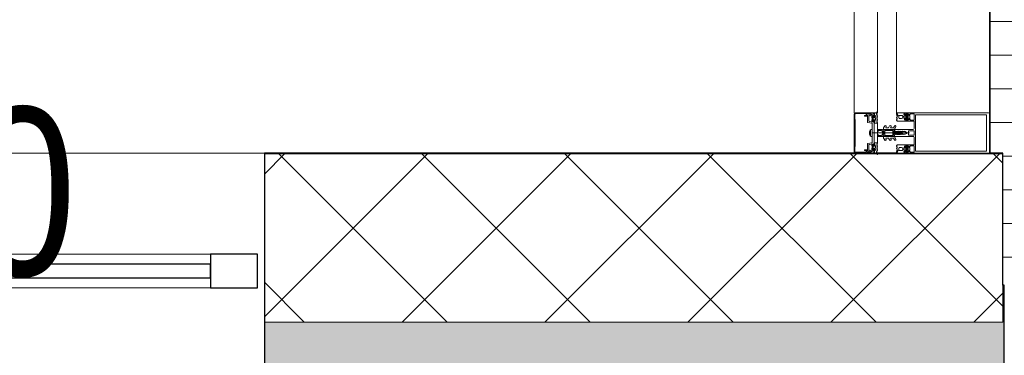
# Model space of a CAD drawing. Header units: millimetres. Extents: x -2180 to 91692, y -6418 to 21859.
# Tile 8 of 256: x 1945 to 3406, y 7554 to 8053. Entities that reach past the tile are written whole.
import ezdxf

# ---------------------------------------------------------------- set-up
doc = ezdxf.new("R2010")
doc.units = ezdxf.units.MM
for name, color, linetype, lineweight in [('_Beyond_', 7, 'Continuous', 9), ('Common Edges', 7, 'Continuous', 9), ('Curtain Panels', 7, 'Continuous', 9), ('Curtain Panels-1', 7, 'Continuous', 18), ('Curtain Wall Mullions', 7, 'Continuous', 9), ('Detail Items', 7, 'Continuous', 9), ('Walls', 7, 'Continuous', 9), ('Walls-1', 7, 'Continuous', 25), ('Windows', 7, 'Continuous', 9), ('Windows-1', 7, 'Continuous', 25)]:
    doc.layers.add(name, color=color, linetype=linetype, lineweight=lineweight)
for name, color, linetype, lineweight, true_color in [('_Beyond_-3', 7, 'Continuous', 9, 0xc0c0c0), ('Cut Pattern-1', 7, 'Continuous', 9, 0x787878), ('Cut Pattern-4', 9, 'Continuous', 9, 0x808080), ('Text Notes-1', 1, 'Continuous', 9, 0xff0000)]:
    doc.layers.add(name, color=color, linetype=linetype, lineweight=lineweight, true_color=true_color)
doc.styles.add('Swis721 Cn BT_I', font='swissci.ttf', dxfattribs={"height": 250})

# ---------------------------------------------------------------- blocks, each defined once
blk = doc.blocks.new('Rectangular Mullion - HI_CovCap-30mm_Mull-125mm-V3-1 Korruse  plaan')
at = {"layer": 'Detail Items'}
for p, q in [((-30, 164.5), (-30, 151)), ((28.5, 166), (-28.5, 166)), ((30, 151), (30, 164.5)), ((-30, 157.9), (-30, 58.6)), ((-26.9, 157.9), (-26.9, 58.6)), ((26.9, 157.9), (26.9, 58.6)), ((30, 157.9), (30, 58.6)), ((-26.8, 44.5), (-27.6, 43.5)), ((-27.2, 46.3), (-26.2, 47.4)), ((-25.5, 47.7), (-22.1, 47.7)), ((-22.7, 44), (-25, 44)), ((-21.4, 47.4), (-20.4, 46.3)), ((-20, 43.5), (-20.8, 44.5)), ((-17.6, 41.5), (-17.6, 53.5)), ((-17.1, 54), (-6.5, 54)), ((-5, 52.5), (-5, 25.5)), ((-3.2, 53.5), (-3.2, 46.1)), ((2.7, 54), (-2.7, 54)), ((-2.7, 45.6), (2.7, 45.6)), ((0, -6.9), (0, 47.3)), ((3.2, 46.1), (3.2, 53.5)), ((5, 25.5), (5, 52.5)), ((6.5, 54), (17.1, 54)), ((17.6, 53.5), (17.6, 41.5)), ((20, 43.5), (20.8, 44.5)), ((20.4, 46.3), (21.4, 47.4)), ((22.1, 47.7), (25.5, 47.7)), ((22.6, 44), (24.9, 44)), ((26.2, 47.4), (27.2, 46.3)), ((26.8, 44.5), (27.6, 43.5)), ((-28.1, 29.3), (-25.9, 30.3)), ((-27.3, 40.8), (-27.9, 40.8)), ((-27.9, 40.2), (-26.6, 40.2)), ((-27.3, 39.6), (-27.6, 39.1)), ((-26.2, 42.9), (-26.2, 41.7)), ((-26.2, 32.6), (-26.2, 35.6)), ((-26.1, 39.6), (-26.1, 39.8)), ((-24.5, 43.4), (-25.7, 43.4)), ((-25.7, 41.2), (-25.4, 41.2)), ((-25.5, 39.5), (-25.7, 39.4)), ((-25.2, 41.3), (-24.2, 43)), ((-22.4, 31.6), (-25.2, 31.6)), ((-25, 39.2), (-25, 39.3)), ((-24.3, 39.2), (-24.5, 39.1)), ((-24.2, 37.6), (-23.4, 37.6)), ((-23.8, 39), (-23.9, 39.2)), ((-23.4, 43), (-22.4, 41.3)), ((-23.2, 39.2), (-23.3, 39.1)), ((-21.9, 43.4), (-23.1, 43.4)), ((-22.6, 39.2), (-22.7, 39.3)), ((-22.2, 41.2), (-21.9, 41.2)), ((-22, 39.6), (-22.1, 39.4)), ((-21.5, 39.7), (-21.6, 39.7)), ((-21.4, 41.7), (-21.4, 42.9)), ((-21.4, 35.6), (-21.4, 32.6)), ((-19.6, 40.8), (-20.3, 40.8)), ((-2.2, 31), (-2.5, 30.9)), ((-2.5, 30.5), (-2.3, 30.4)), ((-1.9, 34.5), (-2.1, 32.8)), ((-0.9, 36.5), (-1.7, 35.1)), ((-1.3, 33.7), (-1.3, 33.8)), ((-1.3, 31.1), (0.7, 31.1)), ((-1.1, 34.5), (-0.4, 35.6)), ((-0.6, 32.5), (-0.6, 32.4)), ((0.8, 33), (-0.1, 33)), ((0.4, 35.6), (1.1, 34.5)), ((0.6, 32.3), (0.9, 32.3)), ((1, 31.8), (0.7, 32.1)), ((1.7, 35.1), (0.9, 36.5)), ((1.3, 33.8), (1.3, 33.7)), ((2.1, 32.8), (1.9, 34.5)), ((2.4, 30.9), (2.2, 31)), ((2.2, 30.4), (2.4, 30.5)), ((19.6, 40.8), (20.3, 40.8)), ((21.4, 41.7), (21.4, 42.9)), ((21.4, 39.7), (21.6, 39.7)), ((21.4, 35.6), (21.4, 32.6)), ((21.9, 43.4), (23.1, 43.4)), ((22.2, 41.2), (21.9, 41.2)), ((22, 39.6), (22.1, 39.4)), ((23.4, 43), (22.4, 41.3)), ((22.4, 31.6), (25.2, 31.6)), ((22.6, 39.2), (22.7, 39.3)), ((23.1, 39.2), (23.2, 39.1)), ((24.2, 37.6), (23.4, 37.6)), ((23.8, 39), (23.8, 39.2)), ((25.2, 41.3), (24.2, 43)), ((24.3, 39.2), (24.5, 39.1)), ((24.5, 43.4), (25.7, 43.4)), ((25, 39.2), (25, 39.3)), ((25.7, 41.2), (25.4, 41.2)), ((25.5, 39.5), (25.7, 39.4)), ((28.1, 29.3), (25.9, 30.3)), ((26.1, 39.6), (26.1, 39.8)), ((26.2, 42.9), (26.2, 41.7)), ((26.2, 32.6), (26.2, 35.6)), ((27.9, 40.2), (26.6, 40.2)), ((27.3, 40.8), (27.9, 40.8)), ((27.3, 39.6), (27.5, 39.1)), ((-29.8, 29.2), (-28.5, 29.2)), ((-29.8, 28.3), (-29.8, 28.2)), ((-29.6, 28), (-28.9, 28)), ((-28.6, 28.9), (-29.2, 28.9)), ((-23.4, 29), (-23, 28.1)), ((-22.5, 28.1), (-22, 29)), ((-21.3, 29), (-20.8, 28.1)), ((-20.2, 28.1), (-19.8, 29)), ((-19, 29), (-18.6, 28.1)), ((-7.8, 16.2), (-10.4, 17.8)), ((-7.8, 23.5), (-10.3, 25)), ((-9.1, 27.2), (-5.7, 25.2)), ((-9.1, 19.9), (-8.3, 19.4)), ((-7.5, 19.8), (-7.5, 23.1)), ((-7.5, 12.6), (-7.5, 15.8)), ((-5.4, 9.3), (-5.4, 24.8)), ((-4.5, 25), (-3.5, 25)), ((-3.9, 22), (-3.9, 11)), ((-3.4, 22.5), (3.4, 22.5)), ((-3.3, 23.5), (-1.9, 23.5)), ((-1.7, 23.7), (-1.7, 24.9)), ((-1.4, 24.5), (-1.4, 24)), ((0.3, 26.2), (-1.1, 26.2)), ((-1.1, 23.8), (-0.5, 24.2)), ((0.4, 25), (0.2, 25)), ((0.3, 25.3), (0.6, 25.5)), ((0.5, 24.2), (1.4, 23.6)), ((1.9, 23.5), (3.3, 23.5)), ((3.5, 25), (4.5, 25)), ((3.9, 11), (3.9, 22)), ((4.3, 22.5), (4.3, 9.4)), ((5.4, 24.8), (5.4, 9.3)), ((5.6, 25.2), (9.1, 27.2)), ((7.5, 23.1), (7.5, 19.8)), ((7.5, 15.8), (7.5, 12.6)), ((10.3, 25), (7.7, 23.5)), ((10.4, 17.8), (7.7, 16.2)), ((8.2, 19.4), (9.1, 19.9)), ((19, 29), (18.5, 28.1)), ((20.2, 28.1), (19.7, 29)), ((21.2, 29), (20.7, 28.1)), ((22.4, 28.1), (21.9, 29)), ((23.4, 29), (23, 28.1)), ((29.8, 29.2), (28.5, 29.2)), ((28.5, 28.9), (29.2, 28.9)), ((29.6, 28), (28.9, 28)), ((29.8, 28.3), (29.8, 28.2)), ((-7.6, 8.9), (-10.4, 10.5)), ((-9.1, 12.6), (-8.3, 12.1)), ((-5.9, 8.8), (-7.4, 8.8)), ((-5, 1), (-5, 6.7)), ((-2.7, 8.4), (-4, 8.4)), ((-3.7, 1.7), (-3.7, 6)), ((3.4, 10.5), (-3.4, 10.5)), ((-2.7, 7), (-2.1, 7)), ((-1.7, 9), (-2, 8.7)), ((-1.4, 7.3), (-0.7, 8)), ((0.7, 8), (1.4, 7.3)), ((2, 8.7), (1.7, 9)), ((2.1, 7), (2.7, 7)), ((3.3, 8.4), (2.7, 8.4)), ((3.7, 6), (3.7, 1.7)), ((7.4, 8.8), (5.9, 8.8)), ((10.4, 10.5), (7.6, 8.9)), ((8.2, 12.1), (9.1, 12.6)), ((-31, 0), (-31.9, 0)), ((-26.5, -14.6), (-28.4, -10.3)), ((-26.8, -0.2), (-27.6, -1.7)), ((-26.3, -10.9), (-25.6, -12.5)), ((-25.7, -1), (-26.2, -0.2)), ((-23.8, -4.2), (-25.1, -4.2)), ((-25.1, -4.8), (-24.5, -4.8)), ((-24.6, -0.2), (-25, -1)), ((-24.8, -3.1), (-24.5, -3.6)), ((-24.8, -7.5), (-24, -8.5)), ((-24.6, -13.1), (-18, -13.1)), ((-23.5, -1), (-24, -0.2)), ((-23.4, -6.9), (-23.4, -5.7)), ((-23.3, -3.8), (-23.3, -3.6)), ((-22.4, -0.2), (-22.9, -1)), ((-22.9, -3.4), (-22.7, -3.5)), ((-22.9, -5.2), (-22.6, -5.2)), ((-21.7, -7.4), (-22.9, -7.4)), ((-22.4, -5.4), (-21.4, -7)), ((-22.2, -3.3), (-22.2, -3.2)), ((-22.2, -8), (-19.8, -8)), ((-21.3, -1), (-21.8, -0.2)), ((-21.7, -3.1), (-21.5, -3.2)), ((-21, -3.2), (-21, -3)), ((-20.2, -0.2), (-20.7, -1)), ((-20.6, -7), (-19.6, -5.4)), ((-20.5, -3.1), (-20.4, -3.2)), ((-19.1, -7.4), (-20.3, -7.4)), ((-19.9, -3.3), (-19.8, -3.2)), ((-19.1, -1), (-19.6, -0.2)), ((-19.4, -5.2), (-19.1, -5.2)), ((-19.3, -3.4), (-19.2, -3.6)), ((-18.8, -3.7), (-18.7, -3.7)), ((-18.6, -5.7), (-18.6, -6.9)), ((-18, -0.2), (-18.5, -1)), ((-18, -8.5), (-17.2, -7.5)), ((-17.5, -4.8), (-16.8, -4.8)), ((-17, -1), (-17.4, -0.2)), ((-15.7, -0.2), (-16.2, -1)), ((-14.4, -8.4), (-15.5, -14.5)), ((-5.2, -8.2), (-14.1, -8.2)), ((-0.2, -8.2), (-4.8, -8.2)), ((-4.1, -10.4), (4.1, -10.4)), ((-3.7, 0), (-4, 0)), ((2.3, -11.9), (-2.3, -11.9)), ((4.8, -8.2), (0.3, -8.2)), ((4, 0), (3.6, 0)), ((14.1, -8.2), (5.2, -8.2)), ((15.5, -14.5), (14.4, -8.4)), ((15.7, -0.2), (16.2, -1)), ((17.5, -4.8), (16.8, -4.8)), ((17, -1), (17.4, -0.2)), ((18, -8.5), (17.2, -7.5)), ((18, -0.2), (18.5, -1)), ((18, -13.1), (24.6, -13.1)), ((18.6, -5.7), (18.6, -6.9)), ((18.8, -3.7), (18.7, -3.7)), ((19.1, -1), (19.6, -0.2)), ((19.4, -5.2), (19.1, -5.2)), ((19.1, -7.4), (20.3, -7.4)), ((19.3, -3.4), (19.2, -3.6)), ((20.6, -7), (19.6, -5.4)), ((19.9, -3.3), (19.8, -3.2)), ((22.2, -8), (19.8, -8)), ((20.2, -0.2), (20.7, -1)), ((20.5, -3.1), (20.4, -3.2)), ((21, -3.2), (21, -3)), ((21.3, -1), (21.8, -0.2)), ((22.4, -5.4), (21.4, -7)), ((21.7, -3.1), (21.5, -3.2)), ((21.7, -7.4), (22.9, -7.4)), ((22.2, -3.3), (22.2, -3.2)), ((22.4, -0.2), (22.9, -1)), ((22.9, -5.2), (22.6, -5.2)), ((22.9, -3.4), (22.7, -3.5)), ((23.3, -3.8), (23.3, -3.6)), ((23.4, -6.9), (23.4, -5.7)), ((23.5, -1), (24, -0.2)), ((23.8, -4.2), (25.1, -4.2)), ((24.8, -7.5), (24, -8.5)), ((24.8, -3.1), (24.5, -3.6)), ((25.1, -4.8), (24.5, -4.8)), ((24.6, -0.2), (25, -1)), ((25.6, -12.5), (26.3, -10.9)), ((25.7, -1), (26.2, -0.2)), ((28.4, -10.3), (26.5, -14.6)), ((26.8, -0.2), (27.6, -1.7)), ((31, 0), (31.9, 0)), ((-25.4, -15.9), (-28.2, -15.9)), ((-16, -14.9), (-26, -14.9)), ((26, -14.9), (16, -14.9)), ((28.2, -15.9), (25.4, -15.9)), ((-23.7, -33.7), (-27.7, -33.7)), ((-27.5, -35), (27.5, -35)), ((27.7, -33.7), (23.7, -33.7))]:
    blk.add_line(p, q, dxfattribs=at)
at = {"layer": 'Detail Items', "flags": 128}
for points in [[(26.9, 151), (26.9, 161.7), (-26.9, 161.7), (-26.9, 151)], [(-30, 61), (-30, 41), (-28.1, 41), (-27.3, 41.8), (-27.3, 42.4), (-28.5, 42.4), (-28.5, 45.1), (-24.1, 45.1)], [(-26.9, 61), (-26.9, 56.3), (26.9, 56.3), (26.9, 61)], [(24, 45.1), (28.5, 45.1), (28.5, 42.4), (27.3, 42.4), (27.3, 41.8), (28.1, 41), (30, 41), (30, 61)], [(-24.1, 54), (-28.5, 54), (-28.5, 48.3), (-27.3, 48.3), (-27.3, 47.7), (-28, 47.1)], [(-19.7, 47.1), (-20.3, 47.7), (-20.3, 48.3), (-19.1, 48.3), (-19.1, 54), (-23.6, 54)], [(-23.6, 45.1), (-19.1, 45.1), (-19.1, 42.4), (-20.3, 42.4), (-20.3, 41.8), (-19.5, 41), (-18.1, 41)], [(18.1, 41), (19.5, 41), (20.3, 41.8), (20.3, 42.4), (19.1, 42.4), (19.1, 45.1), (23.5, 45.1)], [(23.5, 54), (19.1, 54), (19.1, 48.3), (20.3, 48.3), (20.3, 47.7), (19.6, 47.1)], [(27.9, 47.1), (27.3, 47.7), (27.3, 48.3), (28.5, 48.3), (28.5, 54), (24, 54)], [(-28.5, 40.8), (-30, 40.8), (-30, 29.4)], [(-27.5, 43.1), (-27, 42.8), (-27, 42.7)], [(-21.1, 40.2), (-19.8, 40.1), (-21, 40.1), (-21, 39.9)], [(-20.6, 42.7), (-20.6, 42.8), (-20.1, 43.1)], [(-18, 28.1), (-17.6, 28.9), (-17.6, 40.8), (-19, 40.8)], [(-2.5, 26), (-2.5, 26.9), (-2, 27.2), (-2, 28.5), (-2.5, 28.7), (-2, 29), (-2, 30.3), (-2.5, 30.5), (-2, 30.8), (-2, 32.1), (-2.5, 32.3), (-2, 32.6), (-2, 33.9), (-2.5, 34.1), (-2, 34.4), (-2, 35.7), (-2.5, 35.9), (-2, 36.2), (-2, 37.5), (-2.5, 37.7), (-2, 38), (-2, 39.3), (-2.5, 39.5), (-2, 39.8), (-2, 40.8), (-0.9, 42.8)], [(-0.4, 32), (0.1, 31.7), (-1.2, 31.6)], [(0.4, 31.8), (0.4, 31.9), (0.4, 32.1)], [(0.9, 42.8), (2, 40.8), (2, 38.9), (2.5, 38.6), (2, 38.3), (2, 37.1), (2.5, 36.8), (2, 36.5), (2, 35.3), (2.5, 35), (2, 34.7), (2, 33.5), (2.5, 33.2), (2, 32.9), (2, 31.7), (2.5, 31.4), (2, 31.1), (2, 29.9), (2.5, 29.6), (2, 29.3), (2, 28.1), (2.5, 27.8), (2, 27.5), (2, 26.3), (2.5, 26)], [(18, 28.1), (17.6, 28.9), (17.6, 40.8), (18.9, 40.8)], [(21, 40.2), (19.7, 40.1), (21, 40.1), (21, 39.9)], [(20.6, 42.7), (20.6, 42.8), (20.1, 43.1)], [(27.5, 43.1), (27, 42.8), (27, 42.7)], [(28.5, 40.8), (30, 40.8), (30, 29.4)], [(-3.4, 25), (-5, 25), (-5, 9.1)], [(-4.5, 9), (-4.3, 11), (-4.3, 22.5)], [(-1.6, 25.3), (-1.2, 25.6), (-0.2, 25.7), (-0.4, 25.6), (-1.3, 24.8)], [(-0.1, 25.3), (-0.1, 25.4), (0, 25.4)], [(5, 1), (5, 25), (3.4, 25)], [(-2.7, 1), (-2.7, 1.4), (-3.4, 1.4)], [(3.4, 1.4), (2.6, 1.4), (2.6, 1)], [(-27.7, -8.7), (-28.9, -5), (-30, -5), (-30, -32.5)], [(-29.8, -2.1), (-29.8, -4.8), (-25.7, -4.8)], [(-28.7, -15.4), (-28.7, -12.6), (-28.4, -11.5), (-28.4, -10.2)], [(-27.5, -8.7), (-28.5, -5), (-25.3, -5), (-24.5, -5.8), (-24.5, -6.4), (-26.4, -6.4), (-25.6, -9.3)], [(-24.2, -6.7), (-24.2, -6.8), (-24.7, -7.1)], [(-17, -4.2), (-18.2, -4.2), (-18.2, -3.9), (-16.9, -4.1)], [(-17.3, -7.1), (-17.8, -6.8), (-17.8, -6.7)], [(-17, -12.3), (-16, -6.4), (-17.5, -6.4), (-17.5, -5.8), (-16.7, -5), (16.7, -5), (17.5, -5.8), (17.5, -6.4), (16, -6.4), (17, -12.3)], [(-16.2, -4.8), (-14.8, -4.8), (-14.8, -0.9), (-15.2, -0.2)], [(-14.7, -0.4), (-14.7, 0), (14.7, 0), (14.7, -0.4)], [(-5.2, -9.8), (-5.4, -8.2), (5.4, -8.2), (5.2, -9.8)], [(16.2, -4.8), (14.8, -4.8), (14.8, -0.9), (15.2, -0.2)], [(17, -4.2), (18.2, -4.2), (18.2, -3.9), (16.9, -4.1)], [(17.3, -7.1), (17.8, -6.8), (17.8, -6.7)], [(24.2, -6.7), (24.2, -6.8), (24.7, -7.1)], [(25.6, -9.3), (26.4, -6.4), (24.5, -6.4), (24.5, -5.8), (25.3, -5), (28.5, -5), (27.5, -8.7)], [(29.8, -2.1), (29.8, -4.8), (25.7, -4.8)], [(30, -32.5), (30, -5), (28.9, -5), (27.7, -8.7)], [(28.4, -10.2), (28.4, -11.5), (28.7, -12.6), (28.7, -15.4)], [(-28.7, -32.7), (-28.7, -17.2), (-26.2, -17.2), (-26.2, -19.7), (-24.9, -19.7), (-24.9, -16.4)], [(24.9, -16.4), (24.9, -19.7), (26.2, -19.7), (26.2, -17.2), (28.7, -17.2), (28.7, -32.7)]]:
    blk.add_lwpolyline(points, dxfattribs=at)
for points in [[(0, 37), (0, 35.9)], [(-14.7, -0.4), (14.7, -0.4), (14.7, -4.9), (-14.7, -4.9)]]:
    blk.add_lwpolyline(points, close=True, dxfattribs=at)
at = {"layer": 'Detail Items'}
for centre, radius, start, end in [((-28.5, 164.5), 1.5, 90, 180), ((28.5, 164.5), 1.5, 0, 90), ((-27.6, 46.7), 0.5, 135, 315), ((-26.2, 44), 0.8, 22.6156, 140.0033), ((-25.5, 46.7), 1, 90, 135), ((-25, 44.5), 0.5, 202.6224, 269.9997), ((-23.8, 53.9), 0.25, 11.537, 168.463), ((-23.8, 45), 0.25, 11.537, 168.463), ((-22.7, 44.5), 0.5, 269.9988, 337.3791), ((-21.5, 44), 0.8, 40.0031, 157.3772), ((-22.1, 46.7), 1, 45, 90), ((-20, 46.7), 0.5, 225, 45), ((-17.1, 53.5), 0.5, 90, 180), ((-6.5, 52.5), 1.5, 360, 90), ((-2.7, 53.5), 0.5, 90, 180), ((-2.7, 46.1), 0.5, 180, 270), ((2.7, 53.5), 0.5, 0, 90), ((2.7, 46.1), 0.5, 270, 0), ((6.5, 52.5), 1.5, 90, 180), ((17.1, 53.5), 0.5, 0, 90), ((20, 46.7), 0.5, 135, 315), ((21.4, 44), 0.8, 22.6228, 139.9969), ((22.1, 46.7), 1, 90, 135), ((22.6, 44.5), 0.5, 202.6209, 270.0012), ((23.8, 53.9), 0.25, 11.537, 168.463), ((23.8, 45), 0.25, 11.537, 168.463), ((24.9, 44.5), 0.5, 270.0003, 337.3776), ((26.1, 44), 0.8, 39.9967, 157.3844), ((25.5, 46.7), 1, 45, 90), ((27.6, 46.7), 0.5, 225, 45), ((-29.8, 29.4), 0.2, 180.0083, 269.9961), ((-27.9, 39.5), 0.65, 90, 270), ((-28.6, 35.2), 6.3, 270.0004, 298.0721), ((-28.2, 40.8), 0.3, 180, 0), ((-28.5, 30.2), 1, 270.0045, 293.9938), ((-27.9, 39.3), 0.4, 270, 330.0063), ((-27.4, 43.3), 0.3, 140.0103, 239.9951), ((-27.3, 41.1), 0.3, 270.9052, 359.9815), ((-26.4, 39.1), 1, 90.8272, 149.9977), ((-24, 41.9), 3.14, 165.4979, 194.5021), ((-26.6, 39.7), 0.5, 54.9221, 90), ((-26.4, 39.7), 0.339, 3.0025, 90.8217), ((-23.8, 43.7), 4.4, 234.9221, 305.8412), ((-25.7, 42.9), 0.5, 89.9899, 180.0101), ((-25.7, 41.7), 0.5, 179.9897, 270.0103), ((-24.2, 35.6), 2, 89.9974, 180.0026), ((-25.2, 32.6), 1, 179.9928, 270.0072), ((-25.8, 39.6), 0.272, 183.0147, 299.989), ((-25.8, 29.9), 0.35, 298.0748, 113.9984), ((-25.3, 39.2), 0.316, 18.0033, 119.993), ((-25.4, 41.5), 0.3, 269.9879, 330.0064), ((-24.7, 39.3), 0.3, 197.9991, 314.9995), ((-24.5, 43.1), 0.3, 329.9976, 90.0064), ((-24.1, 39), 0.316, 32.9896, 135.009), ((-23.5, 39.2), 0.3, 213.0015, 329.9997), ((-23.1, 43.1), 0.3, 89.9987, 209.9973), ((-23.4, 35.6), 2, 0.0021, 89.9979), ((-22.9, 39.1), 0.316, 48.0026, 149.9974), ((-22.4, 39.4), 0.3, 227.9972, 345.0045), ((-22.2, 41.5), 0.3, 209.995, 270.0107), ((-22.4, 32.6), 1, 270.0013, 359.9987), ((-21.7, 39.5), 0.3, 63.0032, 164.9985), ((-21.9, 42.9), 0.5, 0.0092, 89.9908), ((-21.9, 41.7), 0.5, 270.009, 359.991), ((-21.3, 39.9), 0.3, 243.009, 359.9888), ((-21.1, 39.9), 0.3, 90, 125.8412), ((-23.7, 41.9), 3.14, 346.8025, 14.483), ((-20.3, 41.1), 0.3, 166.8025, 270), ((-20.3, 43.3), 0.3, 299.9983, 40.0113), ((-19.8, 40.5), 0.33, 270, 54.9099), ((-19.8, 40.6), 0.5, 269.9912, 352.8263), ((-19, 40.5), 0.3, 90.003, 172.8115), ((-18.1, 41.5), 0.5, 270, 0), ((-2.4, 30.7), 0.2, 120, 240), ((17.7, 30.3), 20, 179.7236, 190.22), ((17.7, 30.3), 20, 173, 178.0497), ((-0.4, 34.3), 1.5, 150, 173), ((-1.3, 30.9), 0.2, 90, 179.3132), ((46.5, 30.3), 48, 179.3132, 184.7125), ((46.5, 30.3), 48, 176, 178.2341), ((-1.2, 31.8), 0.2, 178.2341, 270), ((0.3, 33.7), 1.6, 150, 176), ((0, 42.3), 1, 30, 150), ((0, 36), 1, 90.0286, 150), ((-0.1, 32.5), 0.5, 90, 180), ((-0.1, 32.4), 0.5, 180, 240), ((0, 35.4), 0.5, 90.0573, 150), ((0, 36), 1, 30, 89.9714), ((0, 35.4), 0.5, 30, 89.9427), ((0.2, 31.9), 0.2, 240, 0), ((0.2, 31.8), 0.2, 270, 0), ((0.6, 32.1), 0.2, 90, 180), ((0.6, 31.9), 0.2, 45, 180), ((0.7, 31.5), 0.4, 270, 45), ((0.8, 33.5), 0.5, 270, 3.8302), ((0.9, 31.8), 0.5, 1.777, 90), ((-0.3, 33.7), 1.6, 4, 30), ((-46.6, 30.3), 48, 354.4962, 1.777), ((-46.6, 30.3), 48, 3.8302, 4), ((0.4, 34.3), 1.5, 7, 30), ((-17.8, 30.3), 20, 349.78, 0.2764), ((-17.8, 30.3), 20, 1.9503, 7), ((2.3, 30.7), 0.2, 300, 60), ((18.1, 41.5), 0.5, 180, 270), ((18.9, 40.5), 0.3, 7.1885, 89.997), ((19.7, 40.6), 0.5, 187.1737, 270.0088), ((19.8, 40.5), 0.33, 125.0901, 270), ((20.2, 43.3), 0.3, 139.9887, 240.0017), ((20.3, 41.1), 0.3, 270, 13.1975), ((23.6, 41.9), 3.14, 165.517, 193.1975), ((21, 39.9), 0.3, 54.1588, 90), ((21.3, 39.9), 0.3, 180.0112, 296.991), ((23.8, 43.7), 4.4, 234.1588, 305.0779), ((21.9, 42.9), 0.5, 90.0092, 179.9908), ((21.9, 41.7), 0.5, 180.009, 269.991), ((23.4, 35.6), 2, 90.0021, 179.9979), ((22.4, 32.6), 1, 180.0013, 269.9987), ((21.7, 39.5), 0.3, 15.0015, 116.9968), ((22.4, 39.4), 0.3, 194.9955, 312.0028), ((22.2, 41.5), 0.3, 269.9893, 330.005), ((22.9, 39.1), 0.316, 30.0026, 131.9974), ((23.1, 43.1), 0.3, 330.0027, 90.0013), ((23.5, 39.2), 0.3, 210.0003, 326.9985), ((24.1, 39), 0.316, 44.991, 147.0104), ((24.5, 43.1), 0.3, 89.9936, 210.0024), ((24.2, 35.6), 2, 359.9974, 90.0026), ((24.7, 39.3), 0.3, 225.0005, 342.0009), ((25.3, 39.2), 0.316, 60.007, 161.9967), ((25.4, 41.5), 0.3, 209.9936, 270.0121), ((25.2, 32.6), 1, 269.9928, 0.0072), ((25.7, 29.9), 0.35, 66.0016, 241.9252), ((28.5, 35.2), 6.3, 241.9279, 269.9996), ((25.7, 42.9), 0.5, 359.9899, 90.0101), ((25.7, 41.7), 0.5, 269.9897, 0.0103), ((25.8, 39.6), 0.272, 240.011, 356.9853), ((26.4, 39.7), 0.339, 89.1783, 176.9975), ((26.6, 39.7), 0.5, 90, 125.0779), ((26.4, 39.1), 1, 30.0023, 89.1728), ((24, 41.9), 3.14, 345.4979, 14.5021), ((27.3, 41.1), 0.3, 180.0185, 269.0948), ((27.3, 43.3), 0.3, 300.0049, 39.9897), ((27.9, 39.3), 0.4, 209.9937, 270), ((28.2, 40.8), 0.3, 180, 0), ((27.9, 39.5), 0.65, 270, 90), ((28.5, 30.2), 1, 246.0062, 269.9955), ((29.8, 29.4), 0.2, 270.0039, 359.9917), ((-29.2, 28.3), 0.6, 89.9898, 180.0124), ((-29.6, 28.2), 0.2, 179.962, 270.0227), ((-28.9, 38.7), 10.7, 270.0006, 296.6602), ((-23.9, 28.7), 0.51, 31.8069, 116.6614), ((-22.7, 28.3), 0.3, 209.9964, 330.0036), ((-21.6, 28.8), 0.41, 29.9985, 150.0015), ((-20.5, 28.3), 0.3, 209.9964, 330.0036), ((-19.4, 28.8), 0.41, 30.0052, 149.9948), ((-18.3, 28.3), 0.3, 209.9964, 330.0036), ((-9.7, 26.1), 1.3, 154.4117, 240), ((-9.8, 18.8), 1.2, 150, 240), ((-9.7, 26), 1.3, 60, 150), ((-9.7, 18.8), 1.3, 60, 150), ((-8, 19.8), 0.5, 240, 0), ((-8, 23.1), 0.5, 0, 60), ((-8, 15.8), 0.5, 0, 60), ((-5.9, 24.8), 0.5, 360, 60), ((-4.5, 25.5), 0.5, 180, 270), ((-3.3, 22.5), 1, 90, 180), ((-3.4, 22), 0.5, 90, 180), ((-3.5, 26), 1, 270, 0), ((-3.4, 26.5), 1.5, 270, 10.22), ((-1.9, 23.7), 0.2, 270, 0), ((-1.2, 24.9), 0.5, 135, 180), ((-0.9, 24.5), 0.5, 135, 180), ((-1.2, 24), 0.2, 180, 300), ((-1.1, 26.4), 0.2, 184.7125, 270), ((-1, 25.5), 0.2, 90, 135), ((-0.4, 25.4), 0.2, 90, 135), ((0, 23.3), 1, 60, 120), ((-0.3, 25.4), 0.2, 360, 90), ((-0.2, 25.5), 0.2, 360, 90), ((0.2, 25.3), 0.3, 180, 270), ((0.2, 25.4), 0.2, 180, 315), ((0.3, 25.8), 0.4, 315, 90), ((0.4, 25.8), 0.8, 270, 354.4962), ((1.9, 24.5), 1, 240, 270), ((3.4, 26.5), 1.5, 169.78, 270), ((3.5, 26), 1, 180, 270), ((3.3, 22.5), 1, 360, 90), ((3.4, 22), 0.5, 360, 90), ((4.5, 25.5), 0.5, 270, 360), ((5.9, 24.8), 0.5, 120, 180), ((8, 23.1), 0.5, 120, 180), ((8, 19.8), 0.5, 180, 300), ((8, 15.8), 0.5, 120, 180), ((9.7, 26), 1.3, 30, 120), ((9.7, 18.8), 1.3, 30, 120), ((9.7, 26.1), 1.3, 300, 25.5883), ((9.8, 18.8), 1.2, 300, 30), ((18.3, 28.3), 0.3, 209.9964, 330.0036), ((19.4, 28.8), 0.41, 30.0052, 149.9948), ((20.5, 28.3), 0.3, 209.9964, 330.0036), ((21.6, 28.8), 0.41, 29.9985, 150.0015), ((22.7, 28.3), 0.3, 209.9964, 330.0036), ((23.9, 28.7), 0.51, 63.3386, 148.1931), ((28.9, 38.7), 10.7, 243.3398, 269.9994), ((29.2, 28.3), 0.6, 359.9876, 90.0102), ((29.6, 28.2), 0.2, 269.9773, 0.038), ((-9.8, 11.5), 1.2, 150, 240), ((-9.7, 11.5), 1.3, 60, 150), ((-8, 12.6), 0.5, 240, 0), ((-7.4, 9.3), 0.5, 240, 270), ((-5.9, 9.3), 0.5, 270, 0), ((-4, 9.1), 1, 180, 216.8699), ((-4, 6.7), 1, 143.1301, 180), ((-4, 1), 1, 180, 270), ((-5.6, 7.9), 1, 323.1301, 36.8699), ((-4, 8.9), 0.5, 174, 270), ((-3.4, 11), 0.5, 180, 270), ((-2.7, 6), 1, 90, 180), ((-3.4, 1.7), 0.3, 180, 270), ((-3.7, 1), 1, 270, 0), ((-2.7, 9.4), 1, 270, 315), ((-2.1, 8), 1, 270, 315), ((0, 7.3), 2.4, 45, 135), ((0, 7.3), 1, 45, 135), ((2.1, 8), 1, 225, 270), ((2.7, 9.4), 1, 225, 270), ((3.6, 1), 1, 180, 270), ((2.7, 6), 1, 360, 90), ((3.3, 9.4), 1, 270, 0), ((3.4, 11), 0.5, 270, 0), ((3.4, 1.7), 0.3, 270, 0), ((4, 1), 1, 270, 0), ((5.9, 9.3), 0.5, 180, 270), ((7.4, 9.3), 0.5, 270, 300), ((8, 12.6), 0.5, 180, 300), ((9.7, 11.5), 1.3, 30, 120), ((9.8, 11.5), 1.2, 300, 30), ((-31.9, -0.3), 0.3, 89.9022, 261.6433), ((-32.3, -3.4), 2.86, 27.5921, 81.6433), ((-31, -2), 2, 80.4545, 89.9022), ((-31.1, -2.9), 2.91, 25.3637, 80.4545), ((-28.1, -1.4), 0.5, 205.3637, 330.1649), ((-27.9, -10.1), 0.6, 98.4417, 205), ((-27.6, -10.2), 0.8, 121.4994, 180), ((-28.4, -8.9), 0.674, 301.4994, 19.3465), ((-28.1, -8.9), 0.6, 278.4417, 15), ((-26.5, -0.3), 0.3, 30.7154, 150.1649), ((-25.8, -10.6), 0.6, 108.8192, 205), ((-26.2, -9.5), 0.6, 288.8192, 15), ((-25.4, -0.8), 0.417, 215.132, 324.868), ((-25.1, -3.5), 0.65, 90, 270), ((-25.4, -4.8), 0.3, 0, 180), ((-24.6, -12.1), 1, 205, 270), ((-25.1, -3.3), 0.4, 29.9937, 90), ((-24.5, -7.3), 0.3, 120.0049, 219.9897), ((-24.3, -0.3), 0.3, 30.5887, 149.5346), ((-23.6, -3.1), 1, 210.0023, 269.1728), ((-24.5, -5.1), 0.3, 0.0185, 89.0948), ((-21.2, -5.9), 3.14, 165.4979, 194.5021), ((-23.4, -8), 0.8, 219.9967, 337.3844), ((-23.8, -3.7), 0.5, 270, 305.0779), ((-23.6, -3.7), 0.339, 269.1783, 356.9975), ((-23.2, -0.8), 0.415, 215.012, 324.988), ((-21, -7.7), 4.4, 54.1588, 125.0779), ((-22.9, -5.7), 0.5, 89.9897, 180.0103), ((-22.9, -6.9), 0.5, 179.9899, 270.0101), ((-23, -3.6), 0.272, 60.011, 176.9853), ((-22.5, -3.2), 0.316, 240.007, 341.9967), ((-22.6, -5.5), 0.3, 29.9936, 90.0121), ((-22.2, -8.5), 0.5, 90.0003, 157.3776), ((-22.1, -0.3), 0.3, 30.1448, 149.5346), ((-21.9, -3.3), 0.3, 45.0005, 162.0009), ((-21.7, -7.1), 0.3, 269.9936, 30.0024), ((-21.3, -3), 0.316, 224.991, 327.0104), ((-21, -0.8), 0.43, 217.8436, 323.8234), ((-20.7, -3.2), 0.3, 30.0003, 146.9985), ((-20.3, -7.1), 0.3, 150.0027, 270.0013), ((-20.1, -3.1), 0.316, 210.0026, 311.9974), ((-19.9, -0.3), 0.3, 30.3449, 149.5346), ((-19.6, -3.4), 0.3, 14.9955, 132.0028), ((-19.8, -8.5), 0.5, 22.6209, 90.0012), ((-19.4, -5.5), 0.3, 89.9893, 150.005), ((-18.6, -8), 0.8, 202.6228, 319.9969), ((-18.9, -3.5), 0.3, 195.0015, 296.9968), ((-18.8, -0.8), 0.419, 215.4665, 324.6999), ((-19.1, -5.7), 0.5, 0.009, 89.991), ((-19.1, -6.9), 0.5, 270.0092, 359.9908), ((-18.5, -3.9), 0.3, 0.0112, 116.991), ((-18.2, -3.9), 0.3, 234.1588, 270), ((-17.7, -0.3), 0.3, 30.3446, 149.7685), ((-18, -12.1), 1, 270, 350), ((-17.5, -5.1), 0.3, 90, 193.1975), ((-20.8, -5.9), 3.14, 345.517, 13.1975), ((-17.4, -7.3), 0.3, 319.9887, 60.0017), ((-16.6, -0.8), 0.416, 206.9541, 331.568), ((-17, -4.5), 0.33, 305.0901, 90), ((-16.9, -4.6), 0.5, 7.1737, 90.0088), ((-16.2, -4.5), 0.3, 187.1885, 269.997), ((-16, -14.4), 0.5, 270, 350), ((-15.5, -0.3), 0.3, 29.7965, 150.132), ((-14.1, -8.5), 0.3, 90, 170), ((-5, -8.2), 0.256, 12.6804, 167.3196), ((-3.1, -9.2), 2.2, 193.9732, 242.7254), ((0.1, -2.7), 9.41, 243.7681, 255.5743), ((0, -8.2), 0.256, 12.6804, 167.3196), ((-0.1, -2.7), 9.4, 284.4213, 296.233), ((3.1, -9.2), 2.2, 297.272, 346.0293), ((5, -8.2), 0.256, 12.6804, 167.3196), ((14.1, -8.5), 0.3, 10, 90), ((15.5, -0.3), 0.3, 29.868, 150.2035), ((16, -14.4), 0.5, 190, 270), ((16.6, -0.8), 0.416, 208.432, 333.0459), ((16.2, -4.5), 0.3, 270.003, 352.8115), ((16.9, -4.6), 0.5, 89.9912, 172.8263), ((17, -4.5), 0.33, 90, 234.9099), ((18, -12.1), 1, 190, 270), ((17.4, -7.3), 0.3, 119.9983, 220.0113), ((17.7, -0.3), 0.3, 30.2315, 149.6554), ((17.5, -5.1), 0.3, 346.8025, 90), ((20.8, -5.9), 3.14, 166.8025, 194.483), ((18.6, -8), 0.8, 220.0031, 337.3772), ((18.5, -3.9), 0.3, 63.009, 179.9888), ((18.2, -3.9), 0.3, 270, 305.8412), ((21, -7.7), 4.4, 54.9221, 125.8412), ((18.8, -0.8), 0.419, 215.3001, 324.5335), ((19.1, -5.7), 0.5, 90.009, 179.991), ((19.1, -6.9), 0.5, 180.0092, 269.9908), ((18.9, -3.5), 0.3, 243.0032, 344.9985), ((19.6, -3.4), 0.3, 47.9972, 165.0045), ((19.4, -5.5), 0.3, 29.995, 90.0107), ((19.8, -8.5), 0.5, 89.9988, 157.3791), ((19.9, -0.3), 0.3, 30.4654, 149.6551), ((20.1, -3.1), 0.316, 228.0026, 329.9974), ((20.3, -7.1), 0.3, 269.9987, 29.9973), ((20.7, -3.2), 0.3, 33.0015, 149.9997), ((21, -0.8), 0.43, 216.1766, 322.1564), ((21.3, -3), 0.316, 212.9896, 315.009), ((21.7, -7.1), 0.3, 149.9976, 270.0064), ((21.9, -3.3), 0.3, 17.9991, 134.9995), ((22.1, -0.3), 0.3, 30.4654, 149.8552), ((22.5, -3.2), 0.316, 198.0033, 299.993), ((22.2, -8.5), 0.5, 22.6224, 89.9997), ((22.6, -5.5), 0.3, 89.9879, 150.0064), ((23.4, -8), 0.8, 202.6156, 320.0033), ((23.2, -0.8), 0.415, 215.012, 324.988), ((23, -3.6), 0.272, 3.0147, 119.989), ((22.9, -5.7), 0.5, 359.9897, 90.0103), ((22.9, -6.9), 0.5, 269.9899, 0.0101), ((23.6, -3.7), 0.339, 183.0025, 270.8217), ((23.8, -3.7), 0.5, 234.9221, 270), ((23.6, -3.1), 1, 270.8272, 329.9977), ((24.3, -0.3), 0.3, 30.4654, 149.4113), ((24.5, -5.1), 0.3, 90.9052, 179.9815), ((21.2, -5.9), 3.14, 345.4979, 14.5021), ((24.6, -12.1), 1, 270, 335), ((24.5, -7.3), 0.3, 320.0103, 59.9951), ((25.1, -3.3), 0.4, 90, 150.0063), ((25.4, -0.8), 0.417, 215.132, 324.868), ((25.1, -3.5), 0.65, 270, 90), ((25.4, -4.8), 0.3, 0, 180), ((26.2, -9.5), 0.6, 165, 251.1808), ((25.8, -10.6), 0.6, 335, 71.1808), ((26.5, -0.3), 0.3, 29.8351, 149.2846), ((28.1, -8.9), 0.6, 165, 261.5583), ((28.1, -1.4), 0.5, 209.8351, 334.6363), ((28.4, -8.9), 0.674, 160.6535, 238.5006), ((27.6, -10.2), 0.8, 360, 58.5006), ((27.9, -10.1), 0.6, 335, 81.5583), ((31.1, -2.9), 2.91, 99.5455, 154.6363), ((32.3, -3.4), 2.86, 98.3567, 152.4079), ((31, -2), 2, 90.0978, 99.5455), ((31.9, -0.3), 0.3, 278.3567, 90.0978), ((-28.2, -15.4), 0.5, 179.9719, 270.0272), ((-26, -14.4), 0.5, 205, 270), ((-25.4, -16.4), 0.5, 359.9693, 90.0307), ((25.4, -16.4), 0.5, 89.9693, 180.0307), ((26, -14.4), 0.5, 270, 335), ((28.2, -15.4), 0.5, 269.9711, 0.0263), ((-27.5, -32.5), 2.5, 179.998, 270.002), ((-27.7, -32.7), 0.999, 179.97, 270.03), ((0, -495.1), 462, 87.0596, 92.9404), ((27.5, -32.5), 2.5, 269.9956, 0.0042), ((27.7, -32.7), 1, 269.973, 0.0253)]:
    blk.add_arc(centre, radius, start, end, dxfattribs=at)
blk = doc.blocks.new('System Panel - Glazed-1949418-1 Korruse  plaan')
at = {"layer": 'Curtain Panels-1'}
for p, q in [((220, 28), (-220, 28)), ((-220, 0), (220, 0))]:
    blk.add_line(p, q, dxfattribs=at)
blk = doc.blocks.new('Rectangular Mullion - Schüco hor_ tran_ cover cap 45mm_ profiil 130mm-1949416-1 Korruse  plaan')
at = {"layer": '_Beyond_'}
for p, q in [((3182.8, 7914.3), (3182.8, 8354.3)), ((3217.7, 7914.3), (3217.7, 8354.3)), ((3383.8, 8354.3), (3383.8, 7914.3))]:
    blk.add_line(p, q, dxfattribs=at)
blk = doc.blocks.new('SMA_W1_ 1-jaotus - -A-05_1200x1500mm-1804721-1 Korruse  plaan')
at = {"layer": 'Windows'}
for p, q in [((-520, -24.5), (520, -24.5)), ((520, -74.5), (-520, -74.5))]:
    blk.add_line(p, q, dxfattribs=at)
at = {"layer": 'Windows-1'}
for p, q in [((-520, -24.5), (-590, -24.5)), ((-590, -24.5), (-590, -74.5)), ((-520, -74.5), (-520, -24.5)), ((590, -24.5), (520, -24.5)), ((520, -24.5), (520, -74.5)), ((590, -74.5), (590, -24.5)), ((520, -39.5), (-520, -39.5)), ((-520, -39.5), (-520, -59.5)), ((520, -59.5), (520, -39.5)), ((-520, -59.5), (520, -59.5)), ((-590, -74.5), (-520, -74.5)), ((520, -74.5), (590, -74.5))]:
    blk.add_line(p, q, dxfattribs=at)

msp = doc.modelspace()

# ---------------------------------------------------------------- hatches: boundary and pattern name
at = {"layer": '_Beyond_-3'}
h = msp.add_hatch(dxfattribs=at)
h.set_pattern_fill('FP_31', color=256, style=0, pattern_type=2)
h.set_pattern_definition([(0, (0, 0), (0, 50), [])])
h.paths.add_polyline_path([(4605.8, 7658.3), (5455.6, 7658.3), (5455.6, 7660), (5631.8, 7660), (5631.8, 9269.4), (5589.1, 9270.4), (5585.2, 9272.5), (5582.1, 9277.6), (5581.5, 9282.4), (5584.4, 9289.4), (5587.1, 9293.1), (5593.1, 9298.3), (5598.9, 9301.1), (5603.4, 9302.3), (5611.7, 9302.8), (5631.8, 9302.8), (5631.8, 10357.1), (5612.8, 10357.1), (5612.8, 10453.1), (3384.8, 10453.1), (3384.8, 7854.3), (3403.8, 7853.3), (3403.8, 7658.3), (4464.2, 7658.3)], flags=0)
h.paths.add_polyline_path([(33673.1, 10267.8), (33673.1, 10373.1), (33541.5, 10373.1), (33541.5, 10456.8), (32898.5, 10456.8), (32897.5, 10422.1), (32757.1, 10422.1), (32757.6, 10434.6), (32874.6, 10434.6), (32874.6, 10456.8), (31801.5, 10456.8), (31801.5, 10378.6), (33375.9, 10285.4)], flags=0)
at = {"layer": 'Cut Pattern-1'}
h = msp.add_hatch(color=256, dxfattribs=at)
h.paths.add_polyline_path([(-150, 7358.3), (1107.9, 7358.3), (1107.9, 7603.3), (-150, 7603.3)], flags=0)
h.paths.add_polyline_path([(4605.8, 7358.3), (5455.6, 7358.3), (5455.6, 7658.3), (4605.8, 7658.3), (4605.8, 7473.9)], flags=0)
h.paths.add_polyline_path([(2999.1, 7358.3), (3405.8, 7358.3), (3405.8, 7658.3), (3403.8, 7658.3), (3403.8, 7603.3), (2307.9, 7603.3), (2307.9, 7358.3), (2986.6, 7358.3)], flags=0)
at = {"layer": 'Cut Pattern-4'}
h = msp.add_hatch(dxfattribs=at)
h.set_pattern_fill('FP_2', color=256, style=0, pattern_type=2)
h.set_pattern_definition([(45, (0, 0), (-106.066, 106.066), []), (135, (0, 0), (-106.066, -106.066), [])])
h.paths.add_polyline_path([(2986.6, 7603.3), (3403.8, 7603.3), (3403.8, 7853.3), (2307.9, 7853.3), (2307.9, 7603.3), (2974.1, 7603.3)], flags=0)
h.paths.add_polyline_path([(766.4, 7603.3), (1107.9, 7603.3), (1107.9, 7853.3), (-150, 7853.3), (-150, 7603.3), (734.2, 7603.3)], flags=0)

# ---------------------------------------------------------------- linework, layer by layer
at = {"layer": '_Beyond_'}
msp.add_line((3384.8, 10453.1), (3384.8, 7854.3), dxfattribs=at)
at = {"layer": 'Common Edges'}
for p, q in [((3403.8, 7853.3), (2307.9, 7853.3)), ((3403.8, 7658.3), (3403.8, 7603.3)), ((3403.8, 7603.3), (2307.9, 7603.3))]:
    msp.add_line(p, q, dxfattribs=at)
at = {"layer": 'Walls'}
msp.add_line((1107.9, 7854.3), (2307.9, 7854.3), dxfattribs=at)
at = {"layer": 'Walls-1'}
for p, q in [((3182.8, 7854.3), (2307.9, 7854.3)), ((2307.9, 7854.3), (2307.9, 7358.3)), ((3245.8, 7854.3), (3217.8, 7854.3)), ((3403.8, 7854.3), (3383.8, 7854.3)), ((3403.8, 7658.3), (3403.8, 7854.3)), ((3405.8, 7658.3), (3403.8, 7658.3)), ((3405.8, 7358.3), (3405.8, 7658.3))]:
    msp.add_line(p, q, dxfattribs=at)

# ---------------------------------------------------------------- block references
at = {"layer": 'Curtain Panels', "rotation": 269.9999999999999}
msp.add_blockref('System Panel - Glazed-1949418-1 Korruse  plaan', (3217.8, 8134.3), dxfattribs=at)
at = {"layer": 'Curtain Wall Mullions'}
msp.add_blockref('Rectangular Mullion - Schüco hor_ tran_ cover cap 45mm_ profiil 130mm-1949416-1 Korruse  plaan', (0, 0), dxfattribs=at)
at = {"layer": 'Curtain Wall Mullions', "rotation": 269.9999999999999}
msp.add_blockref('Rectangular Mullion - HI_CovCap-30mm_Mull-125mm-V3-1 Korruse  plaan', (3217.8, 7884.3), dxfattribs=at)
at = {"layer": 'Windows'}
msp.add_blockref('SMA_W1_ 1-jaotus - -A-05_1200x1500mm-1804721-1 Korruse  plaan', (1707.9, 7728.8), dxfattribs=at)

# ---------------------------------------------------------------- texts
at = {"layer": 'Text Notes-1', "insert": (1344.4, 7922.4), "char_height": 250, "width": 817.721, "attachment_point": 1, "style": 'Swis721 Cn BT_I'}
msp.add_mtext('EI-60', dxfattribs=at)

doc.saveas('drawing.dxf')
